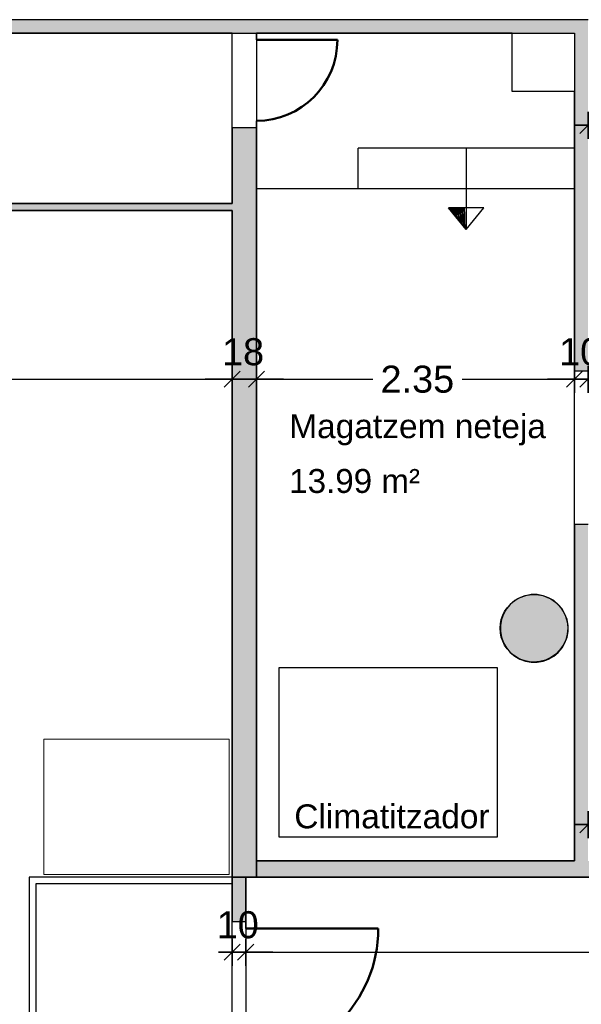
# Model space of a CAD drawing. Header units: metres. Extents: x -1 to 439, y -6 to 32.
# Tile 8 of 27: x 397.26 to 401.41, y 21.08 to 28.36. Entities that reach past the tile are written whole.
import ezdxf

# ---------------------------------------------------------------- set-up
doc = ezdxf.new("R2010")
doc.units = ezdxf.units.M
doc.header["$PDMODE"] = 65
doc.linetypes.add('CONTINUA', pattern=[0])
for name, color, linetype, lineweight in [('3D PB MURS', 7, 'CONTINUA', 25), ('3D PB PILAR', 7, 'CONTINUA', 25), ('PB COTES', 7, 'CONTINUA', 25), ('PB ESCALES 2D', 7, 'CONTINUA', 25), ('PB LOCALS', 7, 'CONTINUA', 25), ('PB MOBLES', 7, 'CONTINUA', 25), ('PB TEXT', 7, 'CONTINUA', 25)]:
    doc.layers.add(name, color=color, linetype=linetype, lineweight=lineweight)
doc.styles.add('ARIAL', font='arial.ttf')
doc.dimstyles.new('DIMSTYLE_4', dxfattribs={"dimtxt": 0.2, "dimasz": 0.2, "dimexe": 0, "dimexo": 1e-06, "dimgap": 0.1, "dimtad": 0, "dimdec": 0, "dimlfac": 100, "dimrnd": 1, "dimzin": 4, "dimdsep": 46, "dimtxsty": 'ARIAL', "dimblk1": 'ALL_ML_STRICH', "dimblk2": 'ALL_ML_STRICH', "dimsah": 1, "dimcen": 0, "dimse1": 1, "dimse2": 1, "dimclrd": 2, "dimclre": 2, "dimclrt": 2, "dimadec": 0, "dimazin": 0, "dimtfac": 1, "dimtdec": 0, "dimtix": 1, "dimtmove": 2, "dimatfit": 3, "dimfxl": 0, "dimtzin": 0, "dimlwd": 0, "dimlwe": 35, "dimarcsym": 0})
doc.dimstyles.new('DIMSTYLE_5', dxfattribs={"dimtxt": 0.2, "dimasz": 0.2, "dimexe": 0, "dimexo": 1e-06, "dimgap": 0.1, "dimtad": 0, "dimrnd": 0.01, "dimzin": 4, "dimdsep": 46, "dimtxsty": 'ARIAL', "dimblk1": 'ALL_ML_STRICH', "dimblk2": 'ALL_ML_STRICH', "dimsah": 1, "dimcen": 0, "dimse1": 1, "dimse2": 1, "dimclrd": 2, "dimclre": 2, "dimclrt": 2, "dimadec": 0, "dimazin": 0, "dimtfac": 1, "dimtdec": 0, "dimtix": 1, "dimtmove": 2, "dimatfit": 3, "dimfxl": 0, "dimtzin": 0, "dimlwd": 0, "dimlwe": 35, "dimarcsym": 0})
doc.dimstyles.new('DIMSTYLE_7', dxfattribs={"dimtxt": 0.2, "dimasz": 0.2, "dimexe": 0, "dimexo": 1e-06, "dimgap": 0.1, "dimtad": 2, "dimdec": 0, "dimlfac": 100, "dimrnd": 1, "dimzin": 4, "dimdsep": 46, "dimtxsty": 'ARIAL', "dimblk1": 'ALL_ML_STRICH', "dimblk2": 'ALL_ML_STRICH', "dimsah": 1, "dimcen": 0, "dimse1": 1, "dimse2": 1, "dimclrd": 2, "dimclre": 2, "dimclrt": 2, "dimadec": 0, "dimazin": 0, "dimtfac": 1, "dimtdec": 0, "dimtix": 1, "dimtmove": 2, "dimatfit": 3, "dimfxl": 0, "dimtvp": 1.2, "dimtzin": 0, "dimlwd": 0, "dimlwe": 35, "dimarcsym": 0})

# ---------------------------------------------------------------- blocks, each defined once
blk = doc.blocks.new('_CLOSEDFILLED')
at = {"color": 0, "linetype": 'ByBlock', "lineweight": -2}
blk.add_solid([(-1, 0), (0, 0), (-1, 0)], dxfattribs=at)
blk = doc.blocks.new('ALL_ML_STRICH')
at = {"color": 0, "linetype": 'ByBlock', "lineweight": -2}
for p, q in [((0, -0.5), (0, 0.5)), ((-1, 0), (0.5, 0)), ((-0.3, -0.3), (0.3, 0.3))]:
    blk.add_line(p, q, dxfattribs=at)
blk = doc.blocks.new('*D71')
at = {"layer": 'DEFPOINTS', "color": 2, "linetype": 'CONTINUA', "lineweight": 35, "transparency": 33554687}
for p in [(398.8264, 22.0208), (398.9264, 22.0208), (398.8264, 21.4654)]:
    blk.add_point(p, dxfattribs=at)
at = {"layer": 'PB COTES', "color": 2, "linetype": 'CONTINUA', "lineweight": -2, "transparency": 33554687}
blk.add_line((398.8264, 21.4654), (398.9264, 21.4654), dxfattribs=at)
at = {"layer": 'PB COTES', "color": 2, "linetype": 'CONTINUA', "lineweight": 35, "transparency": 33554687, "xscale": 0.2, "yscale": 0.2, "zscale": 0.2, "rotation": 180}
blk.add_blockref('ALL_ML_STRICH', (398.8264, 21.4654), dxfattribs=at)
at = {"layer": 'PB COTES', "color": 2, "linetype": 'CONTINUA', "lineweight": 35, "transparency": 33554687, "xscale": 0.2, "yscale": 0.2, "zscale": 0.2}
blk.add_blockref('ALL_ML_STRICH', (398.9264, 21.4654), dxfattribs=at)
at = {"layer": 'PB COTES', "color": 2, "linetype": 'CONTINUA', "lineweight": 35, "transparency": 33554687, "insert": (398.8677, 21.6671), "char_height": 0.2, "width": 0.4, "attachment_point": 5, "style": 'ARIAL'}
blk.add_mtext('\\A1;{10}', dxfattribs=at)
blk = doc.blocks.new('*D72')
at = {"layer": 'DEFPOINTS', "color": 2, "linetype": 'CONTINUA', "lineweight": 35, "transparency": 33554687}
for p in [(398.9264, 22.0208), (398.9264, 21.4654), (410.2764, 20.1008)]:
    blk.add_point(p, dxfattribs=at)
at = {"layer": 'PB COTES', "color": 2, "linetype": 'CONTINUA', "lineweight": -2, "transparency": 33554687}
for p, q in [((398.9264, 21.4654), (404.2075, 21.4654)), ((405.0075, 21.4654), (410.2764, 21.4654))]:
    blk.add_line(p, q, dxfattribs=at)
at = {"layer": 'PB COTES', "color": 2, "linetype": 'CONTINUA', "lineweight": 35, "transparency": 33554687, "xscale": 0.2, "yscale": 0.2, "zscale": 0.2, "rotation": 180}
blk.add_blockref('ALL_ML_STRICH', (398.9264, 21.4654), dxfattribs=at)
at = {"layer": 'PB COTES', "color": 2, "linetype": 'CONTINUA', "lineweight": 35, "transparency": 33554687, "xscale": 0.2, "yscale": 0.2, "zscale": 0.2}
blk.add_blockref('ALL_ML_STRICH', (410.2764, 21.4654), dxfattribs=at)
at = {"layer": 'PB COTES', "color": 2, "linetype": 'CONTINUA', "lineweight": 35, "transparency": 33554687, "insert": (404.6075, 21.4643), "char_height": 0.2, "width": 1, "attachment_point": 5, "style": 'ARIAL'}
blk.add_mtext('\\A1;{\\A1;{11.35\\H0.132000;\\S^ ;}}', dxfattribs=at)
blk = doc.blocks.new('*D95')
at = {"layer": 'DEFPOINTS', "color": 2, "linetype": 'CONTINUA', "lineweight": 35, "transparency": 33554687}
for p in [(401.4713, 22.0208), (398.9264, 20.3608), (403.1051, 20.3608)]:
    blk.add_point(p, dxfattribs=at)
at = {"layer": 'PB COTES', "color": 2, "linetype": 'CONTINUA', "lineweight": -2, "transparency": 33554687}
for p, q in [((403.1051, 21.5353), (403.1051, 22.0208)), ((403.1051, 20.3608), (403.1051, 20.8753))]:
    blk.add_line(p, q, dxfattribs=at)
at = {"layer": 'PB COTES', "color": 2, "linetype": 'CONTINUA', "lineweight": 35, "transparency": 33554687, "xscale": 0.2, "yscale": 0.2, "zscale": 0.2}
for p, rotation in [((403.1051, 22.0208), 90), ((403.1051, 20.3608), 270)]:
    blk.add_blockref('ALL_ML_STRICH', p, dxfattribs=dict(at, rotation=rotation))
at = {"layer": 'PB COTES', "color": 2, "linetype": 'CONTINUA', "lineweight": 35, "transparency": 33554687, "insert": (403.1051, 21.2053), "char_height": 0.2, "width": 0.8, "attachment_point": 5, "rotation": 90, "style": 'ARIAL'}
blk.add_mtext('\\A1;{\\A1;{1.66\\H0.132000;\\S^ ;}}', dxfattribs=at)
blk = doc.blocks.new('*D101')
at = {"layer": 'DEFPOINTS', "color": 2, "linetype": 'CONTINUA', "lineweight": 35, "transparency": 33554687}
for p in [(401.4564, 27.5799), (402.2114, 27.3155), (401.4564, 26.0963)]:
    blk.add_point(p, dxfattribs=at)
at = {"layer": 'PB COTES', "color": 2, "linetype": 'CONTINUA', "lineweight": -2, "transparency": 33554687}
for p, q in [((401.4564, 27.5799), (401.6341, 27.5799)), ((402.0141, 27.5799), (402.2114, 27.5799))]:
    blk.add_line(p, q, dxfattribs=at)
at = {"layer": 'PB COTES', "color": 2, "linetype": 'CONTINUA', "lineweight": 35, "transparency": 33554687, "xscale": 0.2, "yscale": 0.2, "zscale": 0.2, "rotation": 180}
blk.add_blockref('ALL_ML_STRICH', (401.4564, 27.5799), dxfattribs=at)
at = {"layer": 'PB COTES', "color": 2, "linetype": 'CONTINUA', "lineweight": 35, "transparency": 33554687, "xscale": 0.2, "yscale": 0.2, "zscale": 0.2}
blk.add_blockref('ALL_ML_STRICH', (402.2114, 27.5799), dxfattribs=at)
at = {"layer": 'PB COTES', "color": 2, "linetype": 'CONTINUA', "lineweight": 35, "transparency": 33554687, "insert": (401.8241, 27.5799), "char_height": 0.2, "width": 0.4, "attachment_point": 5, "style": 'ARIAL'}
blk.add_mtext('\\A1;{75}', dxfattribs=at)
blk = doc.blocks.new('*D113')
at = {"layer": 'DEFPOINTS', "color": 2, "linetype": 'CONTINUA', "lineweight": 35, "transparency": 33554687}
for p in [(391.6997, 26.9508), (398.8264, 26.2443), (391.6997, 25.7025)]:
    blk.add_point(p, dxfattribs=at)
at = {"layer": 'PB COTES', "color": 2, "linetype": 'CONTINUA', "lineweight": -2, "transparency": 33554687}
for p, q in [((391.6997, 25.7025), (394.9475, 25.7025)), ((395.6075, 25.7025), (398.8264, 25.7025))]:
    blk.add_line(p, q, dxfattribs=at)
at = {"layer": 'PB COTES', "color": 2, "linetype": 'CONTINUA', "lineweight": 35, "transparency": 33554687, "xscale": 0.2, "yscale": 0.2, "zscale": 0.2, "rotation": 180}
blk.add_blockref('ALL_ML_STRICH', (391.6997, 25.7025), dxfattribs=at)
at = {"layer": 'PB COTES', "color": 2, "linetype": 'CONTINUA', "lineweight": 35, "transparency": 33554687, "xscale": 0.2, "yscale": 0.2, "zscale": 0.2}
blk.add_blockref('ALL_ML_STRICH', (398.8264, 25.7025), dxfattribs=at)
at = {"layer": 'PB COTES', "color": 2, "linetype": 'CONTINUA', "lineweight": 35, "transparency": 33554687, "insert": (395.2775, 25.7015), "char_height": 0.2, "width": 0.8, "attachment_point": 5, "style": 'ARIAL'}
blk.add_mtext('\\A1;{\\A1;{7.13\\H0.132000;\\S^ ;}}', dxfattribs=at)
blk = doc.blocks.new('*D114')
at = {"layer": 'DEFPOINTS', "color": 2, "linetype": 'CONTINUA', "lineweight": 35, "transparency": 33554687}
for p in [(398.8264, 26.2443), (399.0064, 26.2728), (398.8264, 25.7025)]:
    blk.add_point(p, dxfattribs=at)
at = {"layer": 'PB COTES', "color": 2, "linetype": 'CONTINUA', "lineweight": -2, "transparency": 33554687}
blk.add_line((398.8264, 25.7025), (399.0064, 25.7025), dxfattribs=at)
at = {"layer": 'PB COTES', "color": 2, "linetype": 'CONTINUA', "lineweight": 35, "transparency": 33554687, "xscale": 0.2, "yscale": 0.2, "zscale": 0.2, "rotation": 180}
blk.add_blockref('ALL_ML_STRICH', (398.8264, 25.7025), dxfattribs=at)
at = {"layer": 'PB COTES', "color": 2, "linetype": 'CONTINUA', "lineweight": 35, "transparency": 33554687, "xscale": 0.2, "yscale": 0.2, "zscale": 0.2}
blk.add_blockref('ALL_ML_STRICH', (399.0064, 25.7025), dxfattribs=at)
at = {"layer": 'PB COTES', "color": 2, "linetype": 'CONTINUA', "lineweight": 35, "transparency": 33554687, "insert": (398.9072, 25.9043), "char_height": 0.2, "width": 0.4, "attachment_point": 5, "style": 'ARIAL'}
blk.add_mtext('\\A1;{18}', dxfattribs=at)
blk = doc.blocks.new('*D115')
at = {"layer": 'DEFPOINTS', "color": 2, "linetype": 'CONTINUA', "lineweight": 35, "transparency": 33554687}
for p in [(399.0064, 26.2728), (401.3564, 26.0257), (399.0064, 25.7025)]:
    blk.add_point(p, dxfattribs=at)
at = {"layer": 'PB COTES', "color": 2, "linetype": 'CONTINUA', "lineweight": -2, "transparency": 33554687}
for p, q in [((399.0064, 25.7025), (399.8651, 25.7025)), ((400.5251, 25.7025), (401.3564, 25.7025))]:
    blk.add_line(p, q, dxfattribs=at)
at = {"layer": 'PB COTES', "color": 2, "linetype": 'CONTINUA', "lineweight": 35, "transparency": 33554687, "xscale": 0.2, "yscale": 0.2, "zscale": 0.2, "rotation": 180}
blk.add_blockref('ALL_ML_STRICH', (399.0064, 25.7025), dxfattribs=at)
at = {"layer": 'PB COTES', "color": 2, "linetype": 'CONTINUA', "lineweight": 35, "transparency": 33554687, "xscale": 0.2, "yscale": 0.2, "zscale": 0.2}
blk.add_blockref('ALL_ML_STRICH', (401.3564, 25.7025), dxfattribs=at)
at = {"layer": 'PB COTES', "color": 2, "linetype": 'CONTINUA', "lineweight": 35, "transparency": 33554687, "insert": (400.1951, 25.7015), "char_height": 0.2, "width": 0.8, "attachment_point": 5, "style": 'ARIAL'}
blk.add_mtext('\\A1;{\\A1;{2.35\\H0.132000;\\S^ ;}}', dxfattribs=at)
blk = doc.blocks.new('*D116')
at = {"layer": 'DEFPOINTS', "color": 2, "linetype": 'CONTINUA', "lineweight": 35, "transparency": 33554687}
for p in [(401.3564, 26.0257), (401.4564, 26.0508), (401.3564, 25.7025)]:
    blk.add_point(p, dxfattribs=at)
at = {"layer": 'PB COTES', "color": 2, "linetype": 'CONTINUA', "lineweight": -2, "transparency": 33554687}
blk.add_line((401.3564, 25.7025), (401.4564, 25.7025), dxfattribs=at)
at = {"layer": 'PB COTES', "color": 2, "linetype": 'CONTINUA', "lineweight": 35, "transparency": 33554687, "xscale": 0.2, "yscale": 0.2, "zscale": 0.2, "rotation": 180}
blk.add_blockref('ALL_ML_STRICH', (401.3564, 25.7025), dxfattribs=at)
at = {"layer": 'PB COTES', "color": 2, "linetype": 'CONTINUA', "lineweight": 35, "transparency": 33554687, "xscale": 0.2, "yscale": 0.2, "zscale": 0.2}
blk.add_blockref('ALL_ML_STRICH', (401.4564, 25.7025), dxfattribs=at)
at = {"layer": 'PB COTES', "color": 2, "linetype": 'CONTINUA', "lineweight": 35, "transparency": 33554687, "insert": (401.3977, 25.9043), "char_height": 0.2, "width": 0.4, "attachment_point": 5, "style": 'ARIAL'}
blk.add_mtext('\\A1;{10}', dxfattribs=at)
blk = doc.blocks.new('*D117')
at = {"layer": 'DEFPOINTS', "color": 2, "linetype": 'CONTINUA', "lineweight": 35, "transparency": 33554687}
for p in [(401.4564, 26.0508), (402.3041, 26.0508), (401.4564, 25.7025)]:
    blk.add_point(p, dxfattribs=at)
at = {"layer": 'PB COTES', "color": 2, "linetype": 'CONTINUA', "lineweight": -2, "transparency": 33554687}
for p, q in [((401.4564, 25.7025), (401.6805, 25.7025)), ((402.0605, 25.7025), (402.3041, 25.7025))]:
    blk.add_line(p, q, dxfattribs=at)
at = {"layer": 'PB COTES', "color": 2, "linetype": 'CONTINUA', "lineweight": 35, "transparency": 33554687, "xscale": 0.2, "yscale": 0.2, "zscale": 0.2, "rotation": 180}
blk.add_blockref('ALL_ML_STRICH', (401.4564, 25.7025), dxfattribs=at)
at = {"layer": 'PB COTES', "color": 2, "linetype": 'CONTINUA', "lineweight": 35, "transparency": 33554687, "xscale": 0.2, "yscale": 0.2, "zscale": 0.2}
blk.add_blockref('ALL_ML_STRICH', (402.3041, 25.7025), dxfattribs=at)
at = {"layer": 'PB COTES', "color": 2, "linetype": 'CONTINUA', "lineweight": 35, "transparency": 33554687, "insert": (401.8705, 25.7015), "char_height": 0.2, "width": 0.4, "attachment_point": 5, "style": 'ARIAL'}
blk.add_mtext('\\A1;{85}', dxfattribs=at)
blk = doc.blocks.new('*D132')
at = {"layer": 'DEFPOINTS', "color": 2, "linetype": 'CONTINUA', "lineweight": 35, "transparency": 33554687}
for p in [(401.4564, 22.4138), (401.4564, 22.4091), (403.2564, 22.3806)]:
    blk.add_point(p, dxfattribs=at)
at = {"layer": 'PB COTES', "color": 2, "linetype": 'CONTINUA', "lineweight": -2, "transparency": 33554687}
for p, q in [((401.4564, 22.4091), (402.0412, 22.4091)), ((402.7012, 22.4091), (403.2564, 22.4091))]:
    blk.add_line(p, q, dxfattribs=at)
at = {"layer": 'PB COTES', "color": 2, "linetype": 'CONTINUA', "lineweight": 35, "transparency": 33554687, "xscale": 0.2, "yscale": 0.2, "zscale": 0.2, "rotation": 180}
blk.add_blockref('ALL_ML_STRICH', (401.4564, 22.4091), dxfattribs=at)
at = {"layer": 'PB COTES', "color": 2, "linetype": 'CONTINUA', "lineweight": 35, "transparency": 33554687, "xscale": 0.2, "yscale": 0.2, "zscale": 0.2}
blk.add_blockref('ALL_ML_STRICH', (403.2564, 22.4091), dxfattribs=at)
at = {"layer": 'PB COTES', "color": 2, "linetype": 'CONTINUA', "lineweight": 35, "transparency": 33554687, "insert": (402.3712, 22.4091), "char_height": 0.2, "width": 0.8, "attachment_point": 5, "style": 'ARIAL'}
blk.add_mtext('\\A1;{\\A1;{1.80\\H0.132000;\\S^ ;}}', dxfattribs=at)

msp = doc.modelspace()

# ---------------------------------------------------------------- hatches: boundary and pattern name
at = {"layer": '3D PB MURS', "linetype": 'CONTINUA', "lineweight": 18, "true_color": 0xa0a0a0, "transparency": 33554687}
for points in [[(400.75645, 28.36078), (391.69971, 28.36078), (391.69971, 28.26078), (400.75645, 28.26078)], [(401.45645, 28.36078), (400.75645, 28.36078), (400.75645, 28.26078), (401.45645, 28.26078)], [(401.45645, 25.76065), (401.45645, 28.26078), (401.35645, 28.26078), (401.35645, 25.76065)], [(399.00645, 22.02078), (399.00645, 27.56315), (398.82645, 27.56315), (398.82645, 22.02078)], [(391.69971, 26.95078), (398.82645, 26.95078), (398.82645, 27.00078), (391.69971, 27.00078)], [(401.35645, 22.14078), (401.45645, 22.14078), (401.45645, 24.63078), (401.35645, 24.63078)], [(399.00645, 22.02078), (402.25865, 22.02078), (402.25865, 22.14078), (399.00645, 22.14078)], [(398.82645, 22.02078), (398.82645, 21.69078), (398.92645, 21.69078), (398.92645, 22.02078)]]:
    msp.add_hatch(color=253, dxfattribs=at).paths.add_polyline_path(points)
at = {"layer": '3D PB PILAR', "linetype": 'CONTINUA', "lineweight": 18, "transparency": 33554687}
msp.add_hatch(color=9, dxfattribs=at).paths.add_polyline_path([(401.08062, 24.10936), (401.03693, 24.10936), (400.9939, 24.10177), (400.95285, 24.08683), (400.91501, 24.06499), (400.88155, 24.0369), (400.85346, 24.00344), (400.83162, 23.9656), (400.81668, 23.92455), (400.80909, 23.88152), (400.80909, 23.83783), (400.81668, 23.79481), (400.83162, 23.75375), (400.85346, 23.71592), (400.88155, 23.68245), (400.91501, 23.65437), (400.95285, 23.63252), (400.9939, 23.61758), (401.03693, 23.60999), (401.08062, 23.60999), (401.12364, 23.61758), (401.1647, 23.63252), (401.20253, 23.65437), (401.236, 23.68245), (401.26408, 23.71592), (401.28593, 23.75375), (401.30087, 23.79481), (401.30846, 23.83783), (401.30846, 23.88152), (401.30087, 23.92455), (401.28593, 23.9656), (401.26408, 24.00344), (401.236, 24.0369), (401.20253, 24.06499), (401.1647, 24.08683), (401.12364, 24.10177)])

# ---------------------------------------------------------------- linework, layer by layer
at = {"layer": '3D PB MURS', "color": 7, "linetype": 'CONTINUA', "lineweight": 25, "transparency": 33554687}
for p, q in [((400.75645, 28.36078), (391.69971, 28.36078)), ((401.45645, 28.36078), (400.75645, 28.36078)), ((391.69971, 28.26078), (398.82645, 28.26078)), ((398.82645, 28.26078), (399.00645, 28.26078)), ((399.00645, 28.26078), (400.75645, 28.26078)), ((399.00645, 28.21078), (399.00645, 28.26078)), ((400.75645, 28.26078), (401.35645, 28.26078)), ((401.35645, 28.26078), (401.35645, 25.76065)), ((399.00645, 27.56315), (399.00645, 27.61315)), ((398.82645, 27.56315), (399.00645, 27.56315)), ((398.82645, 27.56315), (398.82645, 27.00078)), ((399.00645, 22.14078), (399.00645, 27.56315)), ((398.82645, 27.00078), (391.69971, 27.00078)), ((391.69971, 26.95078), (398.82645, 26.95078)), ((398.82645, 26.95078), (398.82645, 22.02078)), ((401.45645, 25.76065), (401.35645, 25.76065)), ((401.35645, 24.63078), (401.45645, 24.63078)), ((401.35645, 24.63078), (401.35645, 22.14078)), ((401.35645, 22.14078), (399.00645, 22.14078)), ((399.00645, 22.14078), (399.00645, 22.02078)), ((399.00645, 22.02078), (399.00645, 22.14078)), ((398.92645, 22.02078), (398.82645, 22.02078)), ((398.82645, 22.02078), (398.82645, 21.69078)), ((398.82645, 22.02078), (398.92645, 22.02078)), ((398.92645, 21.69078), (398.92645, 22.02078)), ((398.92645, 22.02078), (399.00645, 22.02078)), ((399.00645, 22.02078), (402.25865, 22.02078)), ((398.92645, 21.69078), (398.82645, 21.69078)), ((398.92645, 21.64078), (398.92645, 21.69078))]:
    msp.add_line(p, q, dxfattribs=at)
at = {"layer": '3D PB MURS', "color": 202, "linetype": 'CONTINUA', "lineweight": 50, "transparency": 33554687}
for p, q in [((399.00645, 28.21078), (399.60408, 28.21078)), ((398.92645, 21.64078), (399.90645, 21.64078))]:
    msp.add_line(p, q, dxfattribs=at)
for centre, radius in [((399.00645, 28.21078), 0.59763), ((398.92645, 21.64078), 0.98)]:
    msp.add_arc(centre, radius, 270, 0, dxfattribs=at)
at = {"layer": '3D PB PILAR', "color": 7, "linetype": 'CONTINUA', "lineweight": 25, "transparency": 33554687}
for p, q in [((400.9939, 24.10177), (400.95285, 24.08683)), ((401.03693, 24.10936), (400.9939, 24.10177)), ((401.08062, 24.10936), (401.03693, 24.10936)), ((401.12364, 24.10177), (401.08062, 24.10936)), ((401.1647, 24.08683), (401.12364, 24.10177)), ((400.88155, 24.0369), (400.85346, 24.00344)), ((400.91501, 24.06499), (400.88155, 24.0369)), ((400.95285, 24.08683), (400.91501, 24.06499)), ((401.20253, 24.06499), (401.1647, 24.08683)), ((401.236, 24.0369), (401.20253, 24.06499)), ((401.26408, 24.00344), (401.236, 24.0369)), ((400.83162, 23.9656), (400.81668, 23.92455)), ((400.85346, 24.00344), (400.83162, 23.9656)), ((401.28593, 23.9656), (401.26408, 24.00344)), ((401.30087, 23.92455), (401.28593, 23.9656)), ((400.81668, 23.92455), (400.80909, 23.88152)), ((400.80909, 23.88152), (400.80909, 23.83783)), ((401.30846, 23.88152), (401.30087, 23.92455)), ((401.30846, 23.83783), (401.30846, 23.88152)), ((400.80909, 23.83783), (400.81668, 23.79481)), ((401.30087, 23.79481), (401.30846, 23.83783)), ((400.81668, 23.79481), (400.83162, 23.75375)), ((400.83162, 23.75375), (400.85346, 23.71592)), ((401.26408, 23.71592), (401.28593, 23.75375)), ((401.28593, 23.75375), (401.30087, 23.79481)), ((400.85346, 23.71592), (400.88155, 23.68245)), ((400.88155, 23.68245), (400.91501, 23.65437)), ((401.20253, 23.65437), (401.236, 23.68245)), ((401.236, 23.68245), (401.26408, 23.71592)), ((400.91501, 23.65437), (400.95285, 23.63252)), ((400.95285, 23.63252), (400.9939, 23.61758)), ((400.9939, 23.61758), (401.03693, 23.60999)), ((401.03693, 23.60999), (401.08062, 23.60999)), ((401.08062, 23.60999), (401.12364, 23.61758)), ((401.12364, 23.61758), (401.1647, 23.63252)), ((401.1647, 23.63252), (401.20253, 23.65437))]:
    msp.add_line(p, q, dxfattribs=at)
at = {"layer": 'PB ESCALES 2D', "color": 7, "linetype": 'CONTINUA', "lineweight": 25, "transparency": 33554687}
for p, q in [((400.89645, 27.83078), (400.89645, 28.26078)), ((401.35645, 27.83078), (400.89645, 27.83078)), ((401.35645, 27.41078), (399.75645, 27.41078)), ((399.75645, 27.11078), (399.75645, 27.41078)), ((400.55645, 27.41078), (400.55645, 26.80892)), ((401.35645, 27.11078), (399.00645, 27.11078)), ((400.68519, 26.97036), (400.42533, 26.96843)), ((400.55645, 26.80892), (400.42533, 26.96843)), ((400.55645, 26.80892), (400.68519, 26.97036)), ((399.17391, 23.57059), (400.7848, 23.57059)), ((399.17391, 22.31683), (399.17391, 23.57059)), ((400.7848, 23.57059), (400.7848, 22.31683)), ((400.7848, 22.31683), (399.17391, 22.31683)), ((397.32645, 22.02078), (397.32645, 19.02078)), ((398.82645, 22.02078), (397.32645, 22.02078)), ((397.37645, 21.97078), (397.37645, 19.02078)), ((398.82645, 21.97078), (397.37645, 21.97078))]:
    msp.add_line(p, q, dxfattribs=at)
for radius, start, end in [(8.24935, 181.249219, 181.301617), (8.23935, 181.250219, 181.390325), (8.22935, 181.251222, 181.479425), (8.21935, 181.252225, 181.568919), (8.20935, 181.253233, 181.658814), (8.19935, 181.254242, 181.749111), (8.18935, 181.255253, 181.839811), (8.17935, 181.256267, 181.930925), (8.16935, 181.257283, 182.022447), (8.15935, 181.258303, 182.114392), (8.14935, 181.259325, 182.206753), (8.13935, 181.26035, 182.299539)]:
    msp.add_arc((408.67871, 27.14832), radius, start, end, dxfattribs=at)
at = {"layer": 'PB LOCALS', "color": 7, "linetype": 'CONTINUA', "lineweight": 25, "transparency": 33554687}
for p, q in [((398.82645, 28.26078), (391.69645, 28.26078)), ((398.82645, 27.00078), (398.82645, 28.26078)), ((400.89645, 28.26078), (399.00645, 28.26078)), ((399.00645, 28.26078), (399.00645, 22.14078)), ((400.89645, 27.83078), (400.89645, 28.26078)), ((401.35645, 27.83078), (400.89645, 27.83078)), ((401.35645, 22.14078), (401.35645, 27.83078)), ((391.69645, 27.00078), (398.82645, 27.00078)), ((398.82645, 26.95078), (391.69645, 26.95078)), ((398.82645, 14.05078), (398.82645, 26.95078)), ((400.96078, 24.09175), (400.99174, 24.10226)), ((400.99174, 24.10226), (401.02382, 24.10864)), ((401.02382, 24.10864), (401.05645, 24.11078)), ((401.05645, 24.11078), (401.08908, 24.10864)), ((401.08908, 24.10864), (401.12115, 24.10226)), ((401.12115, 24.10226), (401.15212, 24.09175)), ((400.85811, 24.01297), (400.87967, 24.03756)), ((400.87967, 24.03756), (400.90426, 24.05912)), ((400.90426, 24.05912), (400.93145, 24.07729)), ((400.93145, 24.07729), (400.96078, 24.09175)), ((401.15212, 24.09175), (401.18145, 24.07729)), ((401.18145, 24.07729), (401.20864, 24.05912)), ((401.20864, 24.05912), (401.23323, 24.03756)), ((401.23323, 24.03756), (401.25479, 24.01297)), ((400.81497, 23.92548), (400.82548, 23.95645)), ((400.82548, 23.95645), (400.83994, 23.98578)), ((400.83994, 23.98578), (400.85811, 24.01297)), ((401.25479, 24.01297), (401.27296, 23.98578)), ((401.27296, 23.98578), (401.28742, 23.95645)), ((401.28742, 23.95645), (401.29793, 23.92548)), ((400.80645, 23.86078), (400.80859, 23.89341)), ((400.80859, 23.89341), (400.81497, 23.92548)), ((401.29793, 23.92548), (401.30431, 23.89341)), ((401.30431, 23.89341), (401.30645, 23.86078)), ((400.80859, 23.82815), (400.80645, 23.86078)), ((400.81497, 23.79607), (400.80859, 23.82815)), ((401.30265, 23.81737), (401.29137, 23.77527)), ((401.30645, 23.86078), (401.30265, 23.81737)), ((400.82548, 23.76511), (400.81497, 23.79607)), ((400.83994, 23.73578), (400.82548, 23.76511)), ((400.85811, 23.70859), (400.83994, 23.73578)), ((401.27296, 23.73578), (401.24796, 23.70008)), ((401.29137, 23.77527), (401.27296, 23.73578)), ((400.87967, 23.684), (400.85811, 23.70859)), ((400.90426, 23.66244), (400.87967, 23.684)), ((400.93145, 23.64427), (400.90426, 23.66244)), ((401.21715, 23.66927), (401.18145, 23.64427)), ((401.24796, 23.70008), (401.21715, 23.66927)), ((400.96078, 23.62981), (400.93145, 23.64427)), ((400.99174, 23.6193), (400.96078, 23.62981)), ((401.02382, 23.61292), (400.99174, 23.6193)), ((401.05645, 23.61078), (401.02382, 23.61292)), ((401.09986, 23.61458), (401.05645, 23.61078)), ((401.14195, 23.62586), (401.09986, 23.61458)), ((401.18145, 23.64427), (401.14195, 23.62586)), ((399.00645, 22.14078), (401.35645, 22.14078)), ((410.27645, 22.02078), (398.92645, 22.02078)), ((398.92645, 22.02078), (398.92645, 20.36078))]:
    msp.add_line(p, q, dxfattribs=at)
at = {"layer": 'PB MOBLES', "color": 180, "linetype": 'CONTINUA', "lineweight": 13, "transparency": 33554687}
msp.add_lwpolyline([(398.80432, 22.03982), (397.43432, 22.03982), (397.43432, 23.03982), (398.80432, 23.03982), (398.80432, 22.03982)], close=True, dxfattribs=at)

# ---------------------------------------------------------------- block references
at = {"layer": '3D PB PILAR', "color": 7, "linetype": 'CONTINUA', "lineweight": 25, "transparency": 33554687, "xscale": 0.0002666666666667, "yscale": 0.0002666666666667, "zscale": 0.0002666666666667}
msp.add_blockref('_CLOSEDFILLED', (401.05877, 23.85968), dxfattribs=at)

# ---------------------------------------------------------------- texts
at = {"layer": 'PB LOCALS', "color": 7, "linetype": 'CONTINUA', "lineweight": 25, "transparency": 33554687, "char_height": 0.1770789, "attachment_point": 7, "style": 'ARIAL'}
for s, insert, width in [('\\W1.00;Magatzem neteja', (399.2481, 25.21304), 1.9953809), ('\\W0.99;13.99 m²', (399.2481, 24.85888), 1.0672537)]:
    msp.add_mtext(s, dxfattribs=dict(at, insert=insert, width=width))
at = {"layer": 'PB TEXT', "color": 7, "linetype": 'CONTINUA', "lineweight": 25, "transparency": 33554687, "insert": (399.28548, 22.37898), "char_height": 0.1770789, "width": 1.5409501, "attachment_point": 7, "style": 'ARIAL'}
msp.add_mtext('\\W1.00;Climatitzador', dxfattribs=at)

# ---------------------------------------------------------------- dimensions: what is measured, and where the dimension line sits
at = {"layer": 'PB COTES', "color": 2, "linetype": 'CONTINUA', "lineweight": 35, "transparency": 33554687}
for base, p1, p2, dimstyle, picture, middle in [((402.21138, 27.57995), (401.45645, 26.09635), (402.21138, 27.31552), 'DIMSTYLE_4', '*D101', (401.82412, 27.57995)), ((398.82645, 25.70255), (391.69971, 26.95078), (398.82645, 26.24432), 'DIMSTYLE_5', '*D113', (395.27753, 25.70146)), ((399.00645, 25.70255), (398.82645, 26.24432), (399.00645, 26.27284), 'DIMSTYLE_7', '*D114', (398.9072, 25.90425)), ((401.35645, 25.70255), (399.00645, 26.27284), (401.35645, 26.02571), 'DIMSTYLE_5', '*D115', (400.19515, 25.70146)), ((401.45645, 25.70255), (401.35645, 26.02571), (401.45645, 26.05078), 'DIMSTYLE_7', '*D116', (401.39775, 25.90425)), ((402.30414, 25.70255), (401.45645, 26.05078), (402.30414, 26.05078), 'DIMSTYLE_4', '*D117', (401.8705, 25.70149)), ((403.25645, 22.40907), (401.45645, 22.41382), (403.25645, 22.38055), 'DIMSTYLE_5', '*D132', (402.37124, 22.40907)), ((398.92645, 21.46535), (398.82645, 22.02078), (398.92645, 22.02078), 'DIMSTYLE_7', '*D71', (398.86775, 21.66706)), ((410.27645, 21.46535), (398.92645, 22.02078), (410.27645, 20.10078), 'DIMSTYLE_5', '*D72', (404.60745, 21.46426))]:
    dim = msp.add_linear_dim(base=base, p1=p1, p2=p2, dimstyle=dimstyle, override={"dimpost": '<>', "dimclrd": 2, "dimclre": 2, "dimclrt": 2, "dimlwd": 0, "dimlwe": 35}, dxfattribs=at)
    dim.commit()
    dim.dimension.update_dxf_attribs({"geometry": picture, "text_midpoint": middle, "dimtype": 160})
dim = msp.add_linear_dim(base=(403.1051, 22.02078), p1=(398.92645, 20.36078), p2=(401.47133, 22.02078), angle=90, dimstyle='DIMSTYLE_5', override={"dimpost": '<>', "dimclrd": 2, "dimclre": 2, "dimclrt": 2, "dimlwd": 0, "dimlwe": 35}, dxfattribs=at)
dim.commit()
dim.dimension.update_dxf_attribs({"geometry": '*D95', "text_midpoint": (403.1051, 21.2053), "dimtype": 160})

doc.saveas('drawing.dxf')
